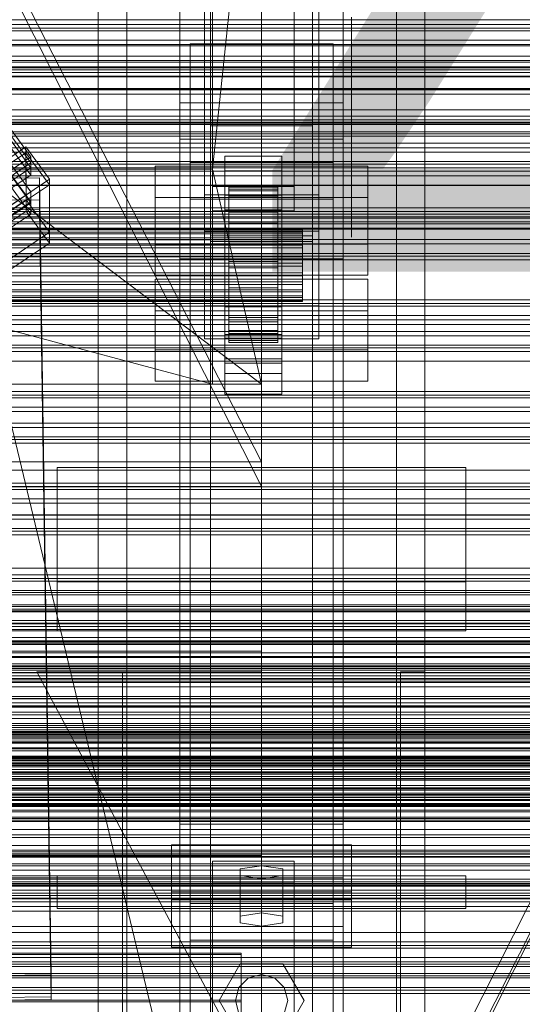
# Model space of a CAD drawing. Header units: millimetres. Extents: x -2233 to 61924, y -68080 to 6847.
# Tile 162 of 256: x 371 to 494, y -34623 to -34382. Entities that reach past the tile are written whole.
import ezdxf

# ---------------------------------------------------------------- set-up
doc = ezdxf.new("R2010")
doc.units = ezdxf.units.MM
for name, color, linetype, lineweight in [('COTAS_O', 1, 'Continuous', 0), ('COTAS_P', 1, 'Continuous', 0), ('frontal_briquetadora', 7, 'Continuous', 0), ('frontal_C01', 7, 'Continuous', 0), ('frontal_C02', 7, 'Continuous', 0), ('frontal_C03', 7, 'Continuous', 0), ('frontal_secador', 7, 'Continuous', 0), ('frontal_tolva', 7, 'Continuous', 0), ('frontal_tolva-C01', 7, 'Continuous', 0)]:
    doc.layers.add(name, color=color, linetype=linetype, lineweight=lineweight)
doc.dimstyles.new('R19_100', dxfattribs={"dimtxt": 250, "dimasz": 150, "dimexe": 150, "dimexo": 80, "dimgap": 100, "dimtad": 1, "dimtih": 1, "dimtoh": 1, "dimdsep": 46, "dimcen": 0.09, "dimadec": 0, "dimazin": 0, "dimtfac": 1, "dimtdec": 4, "dimtofl": 0, "dimtmove": 0, "dimatfit": 3, "dimfxl": 1, "dimtolj": 1, "dimtzin": 0, "dimarcsym": 0})

# ---------------------------------------------------------------- blocks, each defined once
blk = doc.blocks.new('DIM_R28_48')
at = {"layer": 'COTAS_P'}
for p, q in [((-1750, -34600), (-1600, -34555)), ((2600, -34600), (2450, -34555)), ((-1750, -35500), (-1750, -34600)), ((-1750, -34600), (2600, -34600)), ((-1750, -34600), (-1600, -34645)), ((2600, -34600), (2450, -34645)), ((2600, -35500), (2600, -34600))]:
    blk.add_line(p, q, dxfattribs=at)
blk.add_text('4350 P', height=250, dxfattribs=at).set_placement((425, -34500))
blk = doc.blocks.new('DIM_R28_50')
at = {"layer": 'COTAS_P'}
for p, q in [((1705.78, -34504.95), (1551.9, -34475.9)), ((-194.22, -34704.95), (1705.78, -34504.95)), ((1705.78, -34504.95), (1561.32, -34565.4)), ((1800, -35400), (1705.78, -34504.95)), ((-194.22, -34704.95), (-49.75, -34644.49)), ((-100, -35600), (-194.22, -34704.95)), ((-194.22, -34704.95), (-40.33, -34734))]:
    blk.add_line(p, q, dxfattribs=at)
blk.add_text('1910.5 P', height=250, rotation=6.009, dxfattribs=at).set_placement((745.32, -34505.49))
blk = doc.blocks.new('DIM_R28_52')
at = {"layer": 'COTAS_O'}
for p, q in [((-1725, -33700), (-1575, -33655)), ((1725, -33700), (1575, -33655)), ((-1725, -34400), (-1725, -33700)), ((-1725, -33700), (1725, -33700)), ((-1725, -33700), (-1575, -33745)), ((1725, -33700), (1575, -33745)), ((1725, -34400), (1725, -33700))]:
    blk.add_line(p, q, dxfattribs=at)
blk.add_text('3450 O', height=250, dxfattribs=at).set_placement((0, -33600))
blk = doc.blocks.new('DIM_R28_53')
at = {"layer": 'COTAS_P'}
for p, q in [((-150, -32300), (550, -32300)), ((550, -32300), (505, -32450)), ((550, -34900), (550, -32300)), ((550, -32300), (595, -32450)), ((550, -34900), (505, -34750)), ((550, -34900), (595, -34750)), ((-150, -34900), (550, -34900))]:
    blk.add_line(p, q, dxfattribs=at)
blk.add_text('2600 P', height=250, rotation=90, dxfattribs=at).set_placement((450, -33600))
blk = doc.blocks.new('DIM_R28_56')
at = {"layer": 'COTAS_O'}
for p, q in [((-650, -34200), (-500, -34155)), ((650, -34200), (500, -34155)), ((-650, -34900), (-650, -34200)), ((-650, -34200), (650, -34200)), ((-650, -34200), (-500, -34245)), ((650, -34200), (500, -34245)), ((650, -34900), (650, -34200))]:
    blk.add_line(p, q, dxfattribs=at)
blk.add_text('1300 O', height=250, dxfattribs=at).set_placement((0, -34100))
blk = doc.blocks.new('DIM_R28_61')
at = {"layer": 'COTAS_P'}
for p, q in [((-305, -34680), (395, -34680)), ((395, -34680), (350, -34830)), ((395, -36000), (395, -34680)), ((395, -34680), (440, -34830)), ((395, -36000), (350, -35850)), ((395, -36000), (440, -35850)), ((-305, -36000), (395, -36000))]:
    blk.add_line(p, q, dxfattribs=at)
blk.add_text('1320 P', height=250, rotation=90, dxfattribs=at).set_placement((295, -35340))

msp = doc.modelspace()

# ---------------------------------------------------------------- linework, layer by layer
at = {"layer": 'frontal_briquetadora'}
for p, q in [((210, -33820), (416.55, -34680)), ((430, -34680), (430, -33820)), ((210, -34060), (430, -34490)), ((210, -34060), (430, -34496)), ((430, -34060), (430, -34490)), ((430, -34060), (430, -34496)), ((430, -34680), (430, -34260)), ((430, -34496), (430, -34260)), ((430, -34471), (210, -34305)), ((430, -34305), (418, -34418.333)), ((430, -34471), (430, -34305)), ((430, -34680), (430, -34305)), ((430, -34305), (430, -34496)), ((430, -34381.1), (430, -34394.762)), ((452, -34381.1), (452, -34394.762)), ((430, -34394.762), (430, -34406.677)), ((452, -34394.762), (452, -34406.677)), ((452, -34399.964), (452, -34398.226)), ((452, -34403.095), (452, -34399.964)), ((452, -34407), (452, -34403.095)), ((210, -34407), (452, -34407)), ((430, -34406.677), (430, -34416.673)), ((452, -34406.677), (452, -34416.673)), ((452, -34407), (452, -34410.905)), ((452, -34410.905), (452, -34414.036)), ((452, -34414.036), (452, -34415.774)), ((430, -34416.673), (430, -34424.603)), ((452, -34416.673), (452, -34424.603)), ((222, -34418.333), (418, -34418.333)), ((418, -34471), (222, -34418.333)), ((418, -34418.333), (418, -34471)), ((430, -34471), (418, -34418.333)), ((430, -34424.603), (430, -34430.351)), ((452, -34424.603), (452, -34430.351)), ((430, -34430.351), (430, -34433.833)), ((452, -34430.351), (452, -34433.833)), ((430, -34433.833), (430, -34435)), ((452, -34433.833), (452, -34435)), ((210, -34471), (430, -34471)), ((430, -34471), (222, -34471)), ((418, -34471), (222, -34471)), ((418, -34471), (430, -34471)), ((430, -34471), (430, -34680)), ((430, -34471), (430, -34496)), ((430, -34490), (210, -34490)), ((210, -34496), (430, -34496)), ((430, -34496), (430, -34680))]:
    msp.add_line(p, q, dxfattribs=at)
at = {"layer": 'frontal_C01'}
for p, q in [((417.5, -34657.873), (417.5, -34055.074)), ((442.5, -34055.074), (442.5, -34657.873)), ((417.5, -34684.054), (417.5, -34081.254)), ((442.5, -34684.054), (442.5, -34081.254)), ((410, -34410.962), (410, -34087.423)), ((450, -34410.962), (450, -34087.423)), ((410, -34646.889), (410, -34323.351)), ((450, -34323.351), (450, -34646.889)), ((416, -34451.787), (416, -34360.426)), ((444, -34360.426), (444, -34451.787)), ((416, -34368.515), (416, -34459.876)), ((444, -34459.876), (444, -34368.515)), ((410, -34695.038), (410, -34371.499)), ((450, -34695.038), (450, -34371.499)), ((410, -34372.443), (410, -34410.962)), ((410, -34695.982), (410, -34372.443)), ((450, -34410.962), (450, -34372.443)), ((450, -34372.443), (450, -34695.982)), ((345.969, -34377.436), (373.501, -34415.291)), ((373.513, -34417.987), (345.981, -34380.133)), ((346.008, -34386.064), (373.539, -34423.918)), ((412.5, -34395.747), (412.5, -34387.659)), ((412.5, -34387.659), (447.5, -34387.659)), ((412.5, -34666.919), (412.5, -34387.659)), ((447.5, -34387.659), (447.5, -34395.747)), ((447.5, -34387.659), (447.5, -34666.919)), ((373.551, -34426.615), (346.02, -34388.76)), ((447.5, -34395.747), (412.5, -34395.747)), ((412.5, -34675.008), (412.5, -34395.747)), ((447.5, -34675.008), (447.5, -34395.747)), ((410, -34410.962), (450, -34410.962)), ((410, -34734.501), (410, -34410.962)), ((450, -34734.501), (450, -34410.962)), ((360.882, -34420.641), (372.35, -34412.905)), ((372.35, -34412.905), (372.408, -34425.846)), ((372.35, -34412.905), (378.086, -34420.791)), ((373.501, -34415.291), (362.033, -34423.027)), ((373.513, -34417.987), (373.501, -34415.291)), ((362.045, -34425.723), (373.513, -34417.987)), ((357.646, -34420.67), (375.644, -34420.425)), ((378.086, -34420.791), (366.618, -34428.527)), ((375.644, -34420.425), (375.644, -34425.817)), ((375.644, -34420.425), (378.512, -34615.535)), ((378.143, -34433.733), (378.086, -34420.791)), ((373.539, -34423.918), (362.071, -34431.655)), ((373.551, -34426.615), (373.539, -34423.918)), ((375.644, -34425.817), (357.646, -34426.063)), ((372.408, -34425.846), (360.939, -34433.583)), ((362.083, -34434.351), (373.551, -34426.615)), ((378.143, -34433.733), (372.408, -34425.846)), ((378.512, -34620.928), (375.644, -34425.817)), ((366.675, -34441.469), (378.143, -34433.733)), ((404, -34462.533), (404, -34445.278)), ((404, -34445.278), (456, -34445.278)), ((404, -34452.982), (404, -34445.278)), ((456, -34445.278), (456, -34462.533)), ((456, -34445.278), (456, -34452.982)), ((456, -34452.982), (404, -34452.982)), ((404, -34452.982), (404, -34470.237)), ((444, -34451.787), (416, -34451.787)), ((416, -34451.787), (416, -34459.876)), ((444, -34459.876), (444, -34451.787)), ((456, -34470.237), (456, -34452.982)), ((416, -34459.876), (444, -34459.876)), ((456, -34462.533), (404, -34462.533)), ((404, -34462.533), (404, -34470.237)), ((456, -34470.237), (456, -34462.533)), ((404, -34470.237), (456, -34470.237)), ((380, -34519.343), (380, -34491.345)), ((380, -34491.345), (480, -34491.345)), ((380, -34531.343), (380, -34491.345)), ((480, -34491.345), (480, -34519.343)), ((480, -34491.345), (480, -34531.343)), ((480, -34519.343), (380, -34519.343)), ((380, -34519.343), (380, -34531.343)), ((480, -34531.343), (480, -34519.343)), ((430, -34531.343), (-430, -34531.343)), ((380, -34531.343), (480, -34531.343)), ((430, -34531.343), (430, -34536.343)), ((430, -34536.343), (-430, -34536.343)), ((430, -34536.343), (430, -34586.343)), ((430, -34644.343), (375, -34541.343)), ((375, -34541.343), (430, -34541.343)), ((390, -34644.343), (390, -34541.343)), ((390, -34541.343), (396, -34541.343)), ((396, -34644.343), (396, -34541.343)), ((430, -34541.343), (430, -34644.343)), ((464, -34644.343), (464, -34541.343)), ((464, -34541.343), (470, -34541.343)), ((470, -34644.343), (470, -34541.343)), ((408, -34597.189), (408, -34583.709)), ((408, -34583.709), (452, -34583.709)), ((408, -34595.264), (408, -34583.709)), ((452, -34583.709), (452, -34597.189)), ((452, -34583.709), (452, -34595.264)), ((430, -34586.343), (-430, -34586.343)), ((418, -34593.145), (418, -34587.753)), ((418, -34587.753), (438, -34587.753)), ((418, -34733.054), (418, -34587.753)), ((430, -34586.343), (430, -34591.343)), ((438, -34587.753), (438, -34593.145)), ((438, -34587.753), (438, -34733.054)), ((430, -34588.831), (424.804, -34589.64)), ((424.804, -34589.64), (424.804, -34591.258)), ((424.804, -34601.196), (424.804, -34589.64)), ((435.196, -34589.64), (430, -34588.831)), ((430, -34600.387), (430, -34588.831)), ((435.196, -34591.258), (435.196, -34589.64)), ((435.196, -34601.196), (435.196, -34589.64)), ((430, -34591.343), (-430, -34591.343)), ((380, -34591.343), (480, -34591.343)), ((380, -34599.343), (380, -34591.343)), ((438, -34593.145), (418, -34593.145)), ((418, -34593.145), (418, -34738.446)), ((424.804, -34591.258), (430, -34592.067)), ((424.804, -34602.813), (424.804, -34591.258)), ((430, -34592.067), (435.196, -34591.258)), ((430, -34592.067), (430, -34603.622)), ((435.196, -34602.813), (435.196, -34591.258)), ((438, -34738.446), (438, -34593.145)), ((480, -34599.343), (480, -34591.343)), ((452, -34595.264), (408, -34595.264)), ((408, -34595.264), (408, -34608.745)), ((452, -34608.745), (452, -34595.264)), ((452, -34597.189), (408, -34597.189)), ((408, -34597.189), (408, -34608.745)), ((452, -34608.745), (452, -34597.189)), ((380, -34599.343), (480, -34599.343)), ((390, -34599.343), (397, -34599.343)), ((390, -35975), (390, -34599.343)), ((397, -35975), (397, -34599.343)), ((397, -34599.343), (463, -34599.343)), ((424.804, -34601.196), (430, -34600.387)), ((430, -34600.387), (435.196, -34601.196)), ((463, -34599.343), (470, -34599.343)), ((463, -35975), (463, -34599.343)), ((470, -35975), (470, -34599.343)), ((424.804, -34602.813), (424.804, -34601.196)), ((430, -34603.622), (424.804, -34602.813)), ((435.196, -34602.813), (430, -34603.622)), ((435.196, -34601.196), (435.196, -34602.813)), ((408, -34608.745), (452, -34608.745)), ((-425, -34610.606), (425, -34610.606)), ((425, -34610.606), (425, -34624.302)), ((425, -34610.606), (425, -34622.162)), ((419.6, -34621.843), (424.8, -34612.836)), ((424.8, -34612.836), (435.2, -34612.836)), ((435.2, -34612.836), (440.4, -34621.843)), ((378.512, -34615.535), (360.514, -34615.781)), ((378.512, -34620.928), (378.512, -34615.535)), ((424.457, -34618.643), (426.8, -34616.301)), ((426.8, -34616.301), (430, -34615.443)), ((430, -34615.443), (433.2, -34616.301)), ((433.2, -34616.301), (435.543, -34618.643)), ((423.6, -34621.843), (424.457, -34618.643)), ((435.543, -34618.643), (436.4, -34621.843)), ((425, -34622.162), (-425, -34622.162)), ((360.514, -34621.173), (378.512, -34620.928)), ((424.8, -34630.85), (419.6, -34621.843)), ((424.457, -34625.043), (423.6, -34621.843)), ((425, -34635.858), (425, -34622.162)), ((440.4, -34621.843), (435.2, -34630.85)), ((436.4, -34621.843), (435.543, -34625.043))]:
    msp.add_line(p, q, dxfattribs=at)
at = {"layer": 'frontal_C02'}
for p, q in [((390, -35975), (390, -33530.372)), ((397, -35975), (397, -33530.372)), ((463, -35975), (463, -33530.372)), ((470, -35975), (470, -33530.372)), ((390, -35975), (390, -34035.57)), ((397, -35975), (397, -34035.57)), ((463, -35975), (463, -34035.57)), ((470, -35975), (470, -34035.57)), ((410, -34402.112), (410, -34044.45)), ((450, -34044.45), (450, -34402.112)), ((410, -34440.294), (410, -34082.632)), ((450, -34440.294), (450, -34082.632)), ((410, -34578.704), (410, -34221.042)), ((450, -34221.042), (450, -34578.704)), ((417.5, -34406.362), (417.5, -34230.064)), ((442.5, -34230.064), (442.5, -34406.362)), ((417.5, -34436.044), (417.5, -34259.747)), ((442.5, -34436.044), (442.5, -34259.747)), ((410, -34626.431), (410, -34268.769)), ((450, -34626.431), (450, -34268.769)), ((418, -34422.539), (418, -34278.508)), ((438, -34278.508), (438, -34422.539)), ((418, -34284.469), (418, -34428.5)), ((438, -34428.5), (438, -34284.469)), ((416, -34424.583), (416, -34332.424)), ((444, -34332.424), (444, -34424.583)), ((416, -34341.366), (416, -34433.524)), ((444, -34433.524), (444, -34341.366)), ((345.969, -34379.272), (373.501, -34416.794)), ((373.513, -34419.775), (345.981, -34382.252)), ((346.008, -34388.809), (373.539, -34426.332)), ((373.551, -34429.312), (346.02, -34391.79)), ((450, -34402.112), (410, -34402.112)), ((410, -34402.112), (410, -34440.294)), ((410, -34759.774), (410, -34402.112)), ((450, -34440.294), (450, -34402.112)), ((450, -34402.112), (450, -34759.774)), ((417.5, -34436.044), (417.5, -34406.362)), ((417.5, -34406.362), (442.5, -34406.362)), ((442.5, -34407.76), (417.5, -34407.76)), ((417.5, -34407.76), (417.5, -34434.646)), ((417.5, -34946.786), (417.5, -34407.76)), ((442.5, -34406.362), (442.5, -34436.044)), ((442.5, -34434.646), (442.5, -34407.76)), ((442.5, -34407.76), (442.5, -34946.786)), ((360.882, -34422.006), (372.35, -34414.336)), ((372.35, -34414.336), (372.408, -34428.643)), ((372.35, -34414.336), (378.086, -34422.154)), ((373.501, -34416.794), (362.033, -34424.463)), ((373.513, -34419.775), (373.501, -34416.794)), ((412.5, -34425.674), (412.5, -34416.732)), ((412.5, -34416.732), (447.5, -34416.732)), ((412.5, -34598.096), (412.5, -34416.732)), ((421, -34418.721), (421, -34415.144)), ((421, -34415.144), (435, -34415.144)), ((421, -34455.235), (421, -34415.144)), ((435, -34415.144), (435, -34418.721)), ((435, -34415.144), (435, -34455.235)), ((447.5, -34416.732), (447.5, -34425.674)), ((447.5, -34416.732), (447.5, -34598.096)), ((362.045, -34427.444), (373.513, -34419.775)), ((404, -34436.682), (404, -34417.607)), ((404, -34417.607), (456, -34417.607)), ((404, -34425.243), (404, -34417.607)), ((435, -34418.721), (421, -34418.721)), ((421, -34418.721), (421, -34458.812)), ((435, -34458.812), (435, -34418.721)), ((456, -34417.607), (456, -34436.682)), ((456, -34417.607), (456, -34425.243)), ((357.646, -34422.465), (375.644, -34422.222)), ((378.086, -34422.154), (366.618, -34429.823)), ((375.644, -34422.222), (375.644, -34428.183)), ((375.644, -34422.222), (378.512, -34615.627)), ((378.143, -34436.46), (378.086, -34422.154)), ((444, -34424.583), (416, -34424.583)), ((416, -34424.583), (416, -34433.524)), ((438, -34422.539), (418, -34422.539)), ((418, -34422.539), (418, -34428.5)), ((421, -34428.258), (421, -34424.682)), ((421, -34424.682), (435, -34424.682)), ((421, -34464.773), (421, -34424.682)), ((422, -34432.754), (422, -34422.763)), ((422, -34422.763), (422, -34423.209)), ((422, -34422.763), (434, -34422.763)), ((422, -34423.61), (422, -34422.763)), ((422, -34432.965), (422, -34423.209)), ((422, -34423.209), (422, -34424.918)), ((422, -34423.209), (434, -34423.209)), ((422, -34433.156), (422, -34423.61)), ((422, -34423.61), (434, -34423.61)), ((422, -34425.694), (422, -34423.61)), ((434, -34423.209), (434, -34422.763)), ((434, -34422.763), (434, -34432.754)), ((434, -34422.763), (434, -34423.61)), ((434, -34424.918), (434, -34423.209)), ((434, -34423.209), (434, -34432.965)), ((434, -34423.61), (434, -34433.156)), ((434, -34423.61), (434, -34425.694)), ((435, -34424.682), (435, -34428.258)), ((435, -34424.682), (435, -34464.773)), ((438, -34428.5), (438, -34422.539)), ((444, -34433.524), (444, -34424.583)), ((373.539, -34426.332), (362.071, -34434.001)), ((373.551, -34429.312), (373.539, -34426.332)), ((456, -34425.243), (404, -34425.243)), ((404, -34425.243), (404, -34444.318)), ((447.5, -34425.674), (412.5, -34425.674)), ((412.5, -34607.038), (412.5, -34425.674)), ((422, -34433.775), (422, -34424.918)), ((422, -34424.918), (422, -34427.774)), ((422, -34424.918), (434, -34424.918)), ((422, -34434.143), (422, -34425.694)), ((422, -34425.694), (434, -34425.694)), ((422, -34428.872), (422, -34425.694)), ((434, -34427.774), (434, -34424.918)), ((434, -34424.918), (434, -34433.775)), ((434, -34425.694), (434, -34434.143)), ((434, -34425.694), (434, -34428.872)), ((447.5, -34607.038), (447.5, -34425.674)), ((456, -34444.318), (456, -34425.243)), ((375.644, -34428.183), (357.646, -34428.427)), ((372.408, -34428.643), (360.939, -34436.312)), ((362.083, -34436.981), (373.551, -34429.312)), ((378.143, -34436.46), (372.408, -34428.643)), ((378.512, -34621.588), (375.644, -34428.183)), ((418, -34428.5), (438, -34428.5)), ((435, -34428.258), (421, -34428.258)), ((421, -34428.258), (421, -34468.349)), ((422, -34435.128), (422, -34427.774)), ((422, -34427.774), (422, -34431.583)), ((422, -34427.774), (434, -34427.774)), ((422, -34435.648), (422, -34428.872)), ((422, -34428.872), (434, -34428.872)), ((422, -34432.927), (422, -34428.872)), ((434, -34431.583), (434, -34427.774)), ((434, -34427.774), (434, -34435.128)), ((434, -34428.872), (434, -34435.648)), ((434, -34428.872), (434, -34432.927)), ((435, -34468.349), (435, -34428.258)), ((422, -34436.932), (422, -34431.583)), ((422, -34431.583), (422, -34436.084)), ((422, -34431.583), (434, -34431.583)), ((434, -34436.084), (434, -34431.583)), ((434, -34431.583), (434, -34436.932)), ((-440, -34432.754), (440, -34432.754)), ((-440, -34432.965), (440, -34432.965)), ((-440, -34433.156), (440, -34433.156)), ((-440, -34433.775), (440, -34433.775)), ((-440, -34434.143), (440, -34434.143)), ((416, -34433.524), (444, -34433.524)), ((422, -34432.965), (422, -34432.754)), ((434, -34432.754), (422, -34432.754)), ((422, -34432.754), (422, -34433.156)), ((422, -34437.569), (422, -34432.927)), ((422, -34432.927), (434, -34432.927)), ((422, -34437.583), (422, -34432.927)), ((422, -34433.775), (422, -34432.965)), ((434, -34432.965), (422, -34432.965)), ((434, -34433.156), (422, -34433.156)), ((422, -34433.156), (422, -34434.143)), ((422, -34435.128), (422, -34433.775)), ((434, -34433.775), (422, -34433.775)), ((434, -34434.143), (422, -34434.143)), ((422, -34434.143), (422, -34435.648)), ((434, -34432.754), (434, -34432.965)), ((434, -34433.156), (434, -34432.754)), ((434, -34432.927), (434, -34437.569)), ((434, -34432.927), (434, -34437.583)), ((434, -34432.965), (434, -34433.775)), ((434, -34434.143), (434, -34433.156)), ((434, -34433.775), (434, -34435.128)), ((434, -34435.648), (434, -34434.143)), ((440, -34432.965), (440, -34432.754)), ((440, -34432.754), (440, -34433.156)), ((440, -34433.775), (440, -34432.965)), ((440, -34433.156), (440, -34434.143)), ((440, -34435.128), (440, -34433.775)), ((440, -34434.143), (440, -34435.648)), ((-440, -34435.128), (440, -34435.128)), ((-440, -34435.648), (440, -34435.648)), ((366.675, -34444.129), (378.143, -34436.46)), ((456, -34436.682), (404, -34436.682)), ((404, -34436.682), (404, -34444.318)), ((417.5, -34434.646), (442.5, -34434.646)), ((417.5, -34973.672), (417.5, -34434.646)), ((442.5, -34436.044), (417.5, -34436.044)), ((422, -34436.932), (422, -34435.128)), ((434, -34435.128), (422, -34435.128)), ((434, -34435.648), (422, -34435.648)), ((422, -34435.648), (422, -34437.569)), ((422, -34436.084), (422, -34439.064)), ((434, -34436.084), (422, -34436.084)), ((422, -34436.084), (422, -34440.971)), ((434, -34435.128), (434, -34436.932)), ((434, -34437.569), (434, -34435.648)), ((434, -34439.064), (434, -34436.084)), ((434, -34440.971), (434, -34436.084)), ((440, -34436.932), (440, -34435.128)), ((440, -34435.648), (440, -34437.569)), ((442.5, -34973.672), (442.5, -34434.646)), ((456, -34444.318), (456, -34436.682)), ((-440, -34436.932), (440, -34436.932)), ((-440, -34437.569), (440, -34437.569)), ((440, -34439.064), (-440, -34439.064)), ((422, -34439.064), (422, -34436.932)), ((434, -34436.932), (422, -34436.932)), ((434, -34437.569), (422, -34437.569)), ((422, -34437.569), (422, -34439.774)), ((422, -34439.774), (422, -34437.583)), ((422, -34437.583), (434, -34437.583)), ((422, -34442.523), (422, -34437.583)), ((422, -34439.064), (434, -34439.064)), ((422, -34441.379), (422, -34439.064)), ((434, -34436.932), (434, -34439.064)), ((434, -34439.774), (434, -34437.569)), ((434, -34437.583), (434, -34439.774)), ((434, -34437.583), (434, -34442.523)), ((434, -34439.064), (434, -34441.379)), ((440, -34439.064), (440, -34436.932)), ((440, -34437.569), (440, -34439.774)), ((440, -34441.379), (440, -34439.064)), ((-440, -34439.774), (440, -34439.774)), ((-440, -34441.379), (440, -34441.379)), ((410, -34440.294), (450, -34440.294)), ((410, -34797.956), (410, -34440.294)), ((434, -34439.774), (422, -34439.774)), ((422, -34439.774), (422, -34442.114)), ((422, -34441.379), (422, -34440.971)), ((422, -34440.971), (422, -34445.911)), ((422, -34440.971), (434, -34440.971)), ((422, -34443.719), (422, -34441.379)), ((434, -34441.379), (422, -34441.379)), ((434, -34442.114), (434, -34439.774)), ((434, -34445.911), (434, -34440.971)), ((434, -34440.971), (434, -34441.379)), ((434, -34441.379), (434, -34443.719)), ((440, -34439.774), (440, -34442.114)), ((440, -34443.719), (440, -34441.379)), ((450, -34797.956), (450, -34440.294)), ((-440, -34442.114), (440, -34442.114)), ((-440, -34443.719), (440, -34443.719)), ((422, -34442.114), (422, -34442.523)), ((434, -34442.114), (422, -34442.114)), ((422, -34442.114), (422, -34444.429)), ((422, -34442.523), (434, -34442.523)), ((422, -34447.41), (422, -34442.523)), ((422, -34445.925), (422, -34443.719)), ((422, -34443.719), (422, -34445.911)), ((434, -34443.719), (422, -34443.719)), ((434, -34442.523), (434, -34442.114)), ((434, -34444.429), (434, -34442.114)), ((434, -34442.523), (434, -34447.41)), ((434, -34445.911), (434, -34443.719)), ((434, -34443.719), (434, -34445.925)), ((440, -34442.114), (440, -34444.429)), ((440, -34445.925), (440, -34443.719)), ((-440, -34444.429), (440, -34444.429)), ((-440, -34445.925), (440, -34445.925)), ((404, -34444.318), (456, -34444.318)), ((422, -34444.429), (422, -34447.41)), ((434, -34444.429), (422, -34444.429)), ((422, -34444.429), (422, -34446.561)), ((422, -34445.911), (422, -34450.567)), ((422, -34445.911), (434, -34445.911)), ((422, -34447.845), (422, -34445.925)), ((422, -34445.925), (422, -34450.567)), ((434, -34445.925), (422, -34445.925)), ((434, -34447.41), (434, -34444.429)), ((434, -34446.561), (434, -34444.429)), ((434, -34450.567), (434, -34445.911)), ((434, -34450.567), (434, -34445.925)), ((434, -34445.925), (434, -34447.845)), ((440, -34444.429), (440, -34446.561)), ((440, -34447.845), (440, -34445.925)), ((-440, -34446.561), (440, -34446.561)), ((-440, -34447.845), (440, -34447.845)), ((-440, -34448.365), (440, -34448.365)), ((422, -34446.561), (422, -34451.911)), ((434, -34446.561), (422, -34446.561)), ((422, -34446.561), (422, -34448.365)), ((422, -34447.41), (434, -34447.41)), ((422, -34451.911), (422, -34447.41)), ((422, -34449.351), (422, -34447.845)), ((422, -34447.845), (422, -34454.622)), ((434, -34447.845), (422, -34447.845)), ((422, -34448.365), (422, -34455.719)), ((434, -34448.365), (422, -34448.365)), ((422, -34448.365), (422, -34449.718)), ((434, -34451.911), (434, -34446.561)), ((434, -34448.365), (434, -34446.561)), ((434, -34447.41), (434, -34451.911)), ((434, -34454.622), (434, -34447.845)), ((434, -34447.845), (434, -34449.351)), ((434, -34455.719), (434, -34448.365)), ((434, -34449.718), (434, -34448.365)), ((440, -34446.561), (440, -34448.365)), ((440, -34449.351), (440, -34447.845)), ((440, -34448.365), (440, -34449.718)), ((-440, -34449.351), (440, -34449.351)), ((-440, -34449.718), (440, -34449.718)), ((-440, -34450.338), (440, -34450.338)), ((-440, -34450.528), (440, -34450.528)), ((-440, -34450.739), (440, -34450.739)), ((422, -34450.338), (422, -34449.351)), ((422, -34449.351), (422, -34457.799)), ((434, -34449.351), (422, -34449.351)), ((422, -34449.718), (422, -34458.575)), ((434, -34449.718), (422, -34449.718)), ((422, -34449.718), (422, -34450.528)), ((422, -34450.739), (422, -34450.338)), ((422, -34450.338), (422, -34459.883)), ((434, -34450.338), (422, -34450.338)), ((422, -34450.528), (422, -34460.285)), ((434, -34450.528), (422, -34450.528)), ((422, -34450.528), (422, -34450.739)), ((422, -34450.567), (422, -34454.622)), ((422, -34450.567), (434, -34450.567)), ((422, -34450.739), (422, -34460.731)), ((434, -34450.739), (422, -34450.739)), ((434, -34457.799), (434, -34449.351)), ((434, -34449.351), (434, -34450.338)), ((434, -34458.575), (434, -34449.718)), ((434, -34450.528), (434, -34449.718)), ((434, -34459.883), (434, -34450.338)), ((434, -34450.338), (434, -34450.739)), ((434, -34460.285), (434, -34450.528)), ((434, -34450.739), (434, -34450.528)), ((434, -34454.622), (434, -34450.567)), ((434, -34460.731), (434, -34450.739)), ((440, -34450.338), (440, -34449.351)), ((440, -34449.718), (440, -34450.528)), ((440, -34450.739), (440, -34450.338)), ((440, -34450.528), (440, -34450.739)), ((421, -34465.784), (421, -34452.073)), ((421, -34452.073), (435, -34452.073)), ((421, -34459.71), (421, -34452.073)), ((422, -34451.911), (434, -34451.911)), ((422, -34455.719), (422, -34451.911)), ((434, -34451.911), (434, -34455.719)), ((435, -34452.073), (435, -34465.784)), ((435, -34452.073), (435, -34459.71)), ((435, -34455.235), (421, -34455.235)), ((421, -34455.235), (421, -34458.812)), ((422, -34454.622), (422, -34457.799)), ((422, -34454.622), (434, -34454.622)), ((422, -34455.719), (434, -34455.719)), ((422, -34458.575), (422, -34455.719)), ((434, -34457.799), (434, -34454.622)), ((434, -34455.719), (434, -34458.575)), ((435, -34458.812), (435, -34455.235)), ((422, -34457.799), (422, -34459.883)), ((422, -34457.799), (434, -34457.799)), ((434, -34459.883), (434, -34457.799)), ((421, -34458.812), (435, -34458.812)), ((435, -34459.71), (421, -34459.71)), ((421, -34459.71), (421, -34473.42)), ((422, -34458.575), (434, -34458.575)), ((422, -34460.285), (422, -34458.575)), ((422, -34459.883), (422, -34460.731)), ((422, -34459.883), (434, -34459.883)), ((422, -34460.285), (434, -34460.285)), ((422, -34460.731), (422, -34460.285)), ((422, -34460.731), (434, -34460.731)), ((434, -34458.575), (434, -34460.285)), ((434, -34460.731), (434, -34459.883)), ((434, -34460.285), (434, -34460.731)), ((435, -34473.42), (435, -34459.71)), ((435, -34464.773), (421, -34464.773)), ((421, -34464.773), (421, -34468.349)), ((435, -34468.349), (435, -34464.773)), ((435, -34465.784), (421, -34465.784)), ((421, -34465.784), (421, -34473.42)), ((435, -34473.42), (435, -34465.784)), ((421, -34468.349), (435, -34468.349)), ((421, -34473.42), (435, -34473.42)), ((450, -34578.704), (410, -34578.704)), ((410, -34578.704), (410, -34626.431)), ((410, -34936.365), (410, -34578.704)), ((450, -34626.431), (450, -34578.704)), ((450, -34578.704), (450, -34936.365)), ((-450, -34591.833), (450, -34591.833)), ((450, -34591.833), (450, -34603.756)), ((450, -34591.833), (450, -34625.243)), ((447.5, -34598.096), (412.5, -34598.096)), ((412.5, -34598.096), (412.5, -34607.038)), ((447.5, -34607.038), (447.5, -34598.096)), ((450, -34603.756), (-450, -34603.756)), ((450, -34637.165), (450, -34603.756)), ((412.5, -34607.038), (447.5, -34607.038)), ((-425, -34610.274), (425, -34610.274)), ((425, -34610.274), (425, -34625.415)), ((425, -34610.274), (425, -34621.728)), ((378.512, -34615.627), (360.514, -34615.87)), ((378.512, -34621.588), (378.512, -34615.627)), ((425, -34621.728), (-425, -34621.728)), ((360.514, -34621.831), (378.512, -34621.588)), ((425, -34636.869), (425, -34621.728))]:
    msp.add_line(p, q, dxfattribs=at)
at = {"layer": 'frontal_C03'}
for p, q in [((1250, -34382.923), (-1250, -34382.923)), ((1250, -34383.804), (-1250, -34383.804)), ((1250, -34384.458), (-1250, -34384.458)), ((1250, -34386.765), (-1250, -34386.765)), ((-1250, -34387.823), (1250, -34387.823)), ((1250, -34390.675), (-1250, -34390.675)), ((1250, -34391.732), (-1250, -34391.732)), ((-1500, -34395.695), (1500, -34395.695)), ((1250, -34394.039), (-1250, -34394.039)), ((1250, -34394.693), (-1250, -34394.693)), ((1250, -34395.574), (-1250, -34395.574)), ((1530, -34398.773), (-1530, -34398.773)), ((1530, -34403.773), (-1530, -34403.773)), ((1250, -34405.381), (-1250, -34405.381)), ((1500, -34407.104), (-1500, -34407.104)), ((1500, -34407.389), (-1500, -34407.389)), ((1250, -34406.262), (-1250, -34406.262)), ((1250, -34406.915), (-1250, -34406.915)), ((1250, -34409.223), (-1250, -34409.223)), ((-1250, -34410.28), (1250, -34410.28)), ((1250, -34413.132), (-1250, -34413.132)), ((1250, -34414.19), (-1250, -34414.19)), ((1250, -34416.497), (-1250, -34416.497)), ((1250, -34417.151), (-1250, -34417.151)), ((-1500, -34418.797), (1500, -34418.797)), ((1250, -34418.032), (-1250, -34418.032)), ((-1500, -34422.245), (1500, -34422.245)), ((1250, -34427.838), (-1250, -34427.838)), ((1250, -34428.72), (-1250, -34428.72)), ((1250, -34429.373), (-1250, -34429.373)), ((1500, -34431.228), (-1500, -34431.228)), ((1250, -34431.68), (-1250, -34431.68)), ((-1250, -34432.738), (1250, -34432.738)), ((1250, -34435.59), (-1250, -34435.59)), ((1250, -34436.647), (-1250, -34436.647)), ((1250, -34438.955), (-1250, -34438.955)), ((1250, -34439.608), (-1250, -34439.608)), ((1250, -34440.49), (-1250, -34440.49)), ((1250, -34450.296), (-1250, -34450.296)), ((1250, -34451.177), (-1250, -34451.177)), ((1250, -34451.831), (-1250, -34451.831)), ((1250, -34454.138), (-1250, -34454.138)), ((-1250, -34455.195), (1250, -34455.195)), ((1500, -34456.351), (-1500, -34456.351)), ((1250, -34458.048), (-1250, -34458.048)), ((1250, -34459.105), (-1250, -34459.105)), ((1250, -34461.412), (-1250, -34461.412)), ((1250, -34462.066), (-1250, -34462.066)), ((1250, -34462.947), (-1250, -34462.947)), ((-1500, -34465.334), (1500, -34465.334)), ((1250, -34472.754), (-1250, -34472.754)), ((1250, -34473.635), (-1250, -34473.635)), ((1250, -34474.288), (-1250, -34474.288)), ((1250, -34476.596), (-1250, -34476.596)), ((-1250, -34477.653), (1250, -34477.653)), ((1250, -34480.505), (-1250, -34480.505)), ((1250, -34481.563), (-1250, -34481.563)), ((1250, -34483.87), (-1250, -34483.87)), ((1250, -34484.523), (-1250, -34484.523)), ((1250, -34485.405), (-1250, -34485.405)), ((1250, -34495.211), (-1250, -34495.211)), ((1250, -34496.092), (-1250, -34496.092)), ((1250, -34496.746), (-1250, -34496.746)), ((1250, -34499.053), (-1250, -34499.053)), ((-1250, -34500.111), (1250, -34500.111)), ((1250, -34502.963), (-1250, -34502.963)), ((1250, -34504.02), (-1250, -34504.02)), ((1250, -34506.328), (-1250, -34506.328)), ((1250, -34506.981), (-1250, -34506.981)), ((1250, -34507.862), (-1250, -34507.862)), ((1250, -34517.669), (-1250, -34517.669)), ((1250, -34518.55), (-1250, -34518.55)), ((1250, -34519.204), (-1250, -34519.204)), ((1250, -34521.511), (-1250, -34521.511)), ((-1250, -34522.568), (1250, -34522.568)), ((1250, -34525.42), (-1250, -34525.42)), ((1250, -34526.478), (-1250, -34526.478)), ((1250, -34528.785), (-1250, -34528.785)), ((1250, -34529.439), (-1250, -34529.439)), ((1250, -34530.32), (-1250, -34530.32)), ((-1250, -34532.986), (1250, -34532.986)), ((-1250, -34533.783), (1250, -34533.783)), ((-1250, -34534.368), (1250, -34534.368)), ((-1250, -34536.706), (1250, -34536.706)), ((-1250, -34537.835), (1250, -34537.835)), ((1250, -34540.126), (-1250, -34540.126)), ((1250, -34541.008), (-1250, -34541.008)), ((-1250, -34541.554), (1250, -34541.554)), ((1250, -34541.661), (-1250, -34541.661)), ((-1250, -34543.151), (1250, -34543.151)), ((1250, -34543.969), (-1250, -34543.969)), ((-1250, -34545.026), (1250, -34545.026)), ((1250, -34547.878), (-1250, -34547.878)), ((-1250, -34547.998), (1250, -34547.998)), ((1250, -34548.935), (-1250, -34548.935)), ((-1250, -34549.954), (1250, -34549.954)), ((1250, -34551.243), (-1250, -34551.243)), ((1250, -34551.896), (-1250, -34551.896)), ((1250, -34552.778), (-1250, -34552.778)), ((-1268, -34555.971), (1268, -34555.971)), ((-1268, -34556.196), (1268, -34556.196)), ((-1268, -34556.36), (1268, -34556.36)), ((-1268, -34557.018), (1268, -34557.018)), ((-1250, -34555.598), (1250, -34555.598)), ((-1268, -34557.335), (1268, -34557.335)), ((-1268, -34558.381), (1268, -34558.381)), ((-1268, -34558.83), (1268, -34558.83)), ((1250, -34557.779), (-1250, -34557.779)), ((-1268, -34560.194), (1268, -34560.194)), ((-1268, -34560.744), (1268, -34560.744)), ((-1268, -34562.331), (1268, -34562.331)), ((1268, -34562.945), (-1268, -34562.945)), ((1250, -34562.584), (-1250, -34562.584)), ((1250, -34563.465), (-1250, -34563.465)), ((-1250, -34563.837), (1250, -34563.837)), ((1250, -34564.119), (-1250, -34564.119)), ((-1268, -34564.648), (1268, -34564.648)), ((-1268, -34565.283), (1268, -34565.283)), ((-1250, -34566.095), (1250, -34566.095)), ((1250, -34566.426), (-1250, -34566.426)), ((-1268, -34566.987), (1268, -34566.987)), ((-1268, -34567.6), (1268, -34567.6)), ((-1268, -34569.188), (1268, -34569.188)), ((-1250, -34567.484), (1250, -34567.484)), ((-1268, -34569.738), (1268, -34569.738)), ((-1268, -34571.101), (1268, -34571.101)), ((-1268, -34571.55), (1268, -34571.55)), ((1250, -34570.336), (-1250, -34570.336)), ((1250, -34571.393), (-1250, -34571.393)), ((-1268, -34572.596), (1268, -34572.596)), ((-1268, -34572.914), (1268, -34572.914)), ((-1268, -34573.572), (1268, -34573.572)), ((-1268, -34573.736), (1268, -34573.736)), ((-1268, -34573.96), (1268, -34573.96)), ((-1250, -34572.152), (1250, -34572.152)), ((1250, -34573.7), (-1250, -34573.7)), ((-1250, -34574.333), (1250, -34574.333)), ((1250, -34574.354), (-1250, -34574.354)), ((1250, -34575.235), (-1250, -34575.235)), ((-1250, -34579.978), (1250, -34579.978)), ((-1250, -34581.934), (1250, -34581.934)), ((1250, -34585.042), (-1250, -34585.042)), ((1250, -34585.923), (-1250, -34585.923)), ((1250, -34586.576), (-1250, -34586.576)), ((-1250, -34586.781), (1250, -34586.781)), ((-1250, -34588.377), (1250, -34588.377)), ((1250, -34588.884), (-1250, -34588.884)), ((-1250, -34589.941), (1250, -34589.941)), ((-1250, -34592.097), (1250, -34592.097)), ((1250, -34592.793), (-1250, -34592.793)), ((-1250, -34593.226), (1250, -34593.226)), ((1250, -34593.851), (-1250, -34593.851)), ((-1250, -34595.564), (1250, -34595.564)), ((-1250, -34596.148), (1250, -34596.148)), ((1250, -34596.158), (-1250, -34596.158)), ((1250, -34596.812), (-1250, -34596.812)), ((-1250, -34596.946), (1250, -34596.946)), ((1250, -34597.693), (-1250, -34597.693)), ((1250, -34607.499), (-1250, -34607.499)), ((1250, -34608.381), (-1250, -34608.381)), ((1250, -34609.034), (-1250, -34609.034)), ((1250, -34611.342), (-1250, -34611.342)), ((-1250, -34612.399), (1250, -34612.399)), ((-1500, -34615.78), (1500, -34615.78)), ((1250, -34615.251), (-1250, -34615.251)), ((1250, -34616.308), (-1250, -34616.308)), ((1250, -34618.616), (-1250, -34618.616)), ((1250, -34619.269), (-1250, -34619.269)), ((1250, -34620.151), (-1250, -34620.151))]:
    msp.add_line(p, q, dxfattribs=at)
at = {"layer": 'frontal_secador'}
for p, q in [((1360, -34381.784), (-1360, -34381.784)), ((1360, -34388.141), (-1360, -34388.141)), ((1360, -34392.137), (-1360, -34392.137)), ((1250, -34393.25), (-1250, -34393.25)), ((1360, -34393.5), (-1360, -34393.5)), ((1250, -34409.715), (-1250, -34409.715)), ((1250, -34422.349), (-1250, -34422.349)), ((1250, -34430.291), (-1250, -34430.291)), ((1250, -34433), (-1250, -34433)), ((-1250, -34516), (1250, -34516)), ((-1250, -34522), (1250, -34522)), ((-1250, -34525), (1250, -34525)), ((1250, -34526), (-1250, -34526)), ((-1250, -34526.659), (1250, -34526.659)), ((1250, -34529.659), (-1250, -34529.659)), ((-1250, -34531), (1250, -34531)), ((1250, -34534), (-1250, -34534)), ((-1250, -34534.728), (1250, -34534.728)), ((-1250, -34537.588), (1250, -34537.588)), ((1250, -34537.611), (-1250, -34537.611)), ((1250, -34537.728), (-1250, -34537.728)), ((-1250, -34539.387), (1250, -34539.387)), ((1250, -34539.918), (-1250, -34539.918)), ((-1250, -34540), (1250, -34540)), ((1250, -34540.588), (-1250, -34540.588)), ((1250, -34542.387), (-1250, -34542.387)), ((1250, -34543), (-1250, -34543)), ((-1250, -34543.65), (1250, -34543.65)), ((1250, -34544), (-1250, -34544)), ((1250, -34547.382), (-1250, -34547.382)), ((-1250, -34548), (1250, -34548)), ((1250, -34549.689), (-1250, -34549.689)), ((-1250, -34550), (1250, -34550)), ((1250, -34554), (-1250, -34554)), ((1250, -34554.545), (-1250, -34554.545)), ((-1250, -34555), (1250, -34555)), ((1250, -34556), (-1250, -34556)), ((1250, -34556.144), (-1250, -34556.144)), ((1250, -34556.709), (-1250, -34556.709)), ((1250, -34558.686), (-1250, -34558.686)), ((1320, -34562), (-1320, -34562)), ((1250, -34560), (-1250, -34560)), ((1250, -34562), (-1250, -34562)), ((1320, -34562.273), (-1320, -34562.273)), ((1320, -34563.072), (-1320, -34563.072)), ((1320, -34564.343), (-1320, -34564.343)), ((1320, -34566), (-1320, -34566)), ((1250, -34564.651), (-1250, -34564.651)), ((1250, -34565.859), (-1250, -34565.859)), ((-1250, -34566), (1250, -34566)), ((1320, -34567.929), (-1320, -34567.929)), ((-1320, -34570), (1320, -34570)), ((-1250, -34570), (1250, -34570)), ((1320, -34572.071), (-1320, -34572.071)), ((1320, -34574), (-1320, -34574)), ((1250, -34574.141), (-1250, -34574.141)), ((1320, -34575.657), (-1320, -34575.657)), ((1320, -34576.928), (-1320, -34576.928)), ((1320, -34577.727), (-1320, -34577.727)), ((1320, -34578), (-1320, -34578)), ((1250, -34577.285), (-1250, -34577.285)), ((1250, -34578), (-1250, -34578)), ((1250, -34581.314), (-1250, -34581.314)), ((1250, -34583.856), (-1250, -34583.856)), ((1250, -34585.455), (-1250, -34585.455)), ((1250, -34586), (-1250, -34586)), ((1360, -34593.5), (-1360, -34593.5)), ((1360, -34594.863), (-1360, -34594.863)), ((1250, -34593.75), (-1250, -34593.75)), ((1360, -34598.859), (-1360, -34598.859)), ((1360, -34605.216), (-1360, -34605.216)), ((1360, -34613.5), (-1360, -34613.5)), ((1250, -34612.924), (-1250, -34612.924))]:
    msp.add_line(p, q, dxfattribs=at)
at = {"layer": 'frontal_tolva'}
for p, q in [((-670, -34400), (670, -34400)), ((600, -34400), (-600, -34400)), ((-600, -34406.849), (600, -34406.849)), ((-670, -34412), (670, -34412)), ((-660, -34420), (660, -34420)), ((-660, -34430), (660, -34430)), ((-1821.5, -34492), (1821.5, -34492)), ((-1821.5, -34503), (1821.5, -34503))]:
    msp.add_line(p, q, dxfattribs=at)
at = {"layer": 'frontal_tolva-C01'}
for p, q in [((221.429, -35141.193), (596.429, -34398.198)), ((-600, -34398.619), (600, -34398.619)), ((600, -34398.891), (-600, -34398.891)), ((600, -34400), (-600, -34400)), ((600, -34398.619), (225, -35141.614)), ((225, -35142.996), (600, -34400))]:
    msp.add_line(p, q, dxfattribs=at)

# ---------------------------------------------------------------- dimensions: what is measured, and where the dimension line sits
at = {"layer": 'COTAS_O'}
for p1, p2, picture, middle in [((-1725, -34400), (1725, -34400), 'DIM_R28_52', (0, -33700)), ((-650, -34900), (650, -34900), 'DIM_R28_56', (0, -34200))]:
    dim = msp.add_aligned_dim(p1=p1, p2=p2, distance=700, text='<> O', dimstyle='R19_100', dxfattribs=at)
    dim.commit()
    dim.dimension.update_dxf_attribs({"geometry": picture, "text_midpoint": middle})
at = {"layer": 'COTAS_P'}
for p1, p2, distance, picture, middle in [((-150, -34900), (-150, -32300), -700, 'DIM_R28_53', (550, -33600)), ((-100, -35600), (1800, -35400), 900, 'DIM_R28_50', (755.784, -34604.945)), ((-1750, -35500), (2600, -35500), 900, 'DIM_R28_48', (425, -34600)), ((-305, -36000), (-305, -34680), -700, 'DIM_R28_61', (395, -35340))]:
    dim = msp.add_aligned_dim(p1=p1, p2=p2, distance=distance, text='<> P', dimstyle='R19_100', dxfattribs=at)
    dim.commit()
    dim.dimension.update_dxf_attribs({"geometry": picture, "text_midpoint": middle})

doc.saveas('drawing.dxf')
